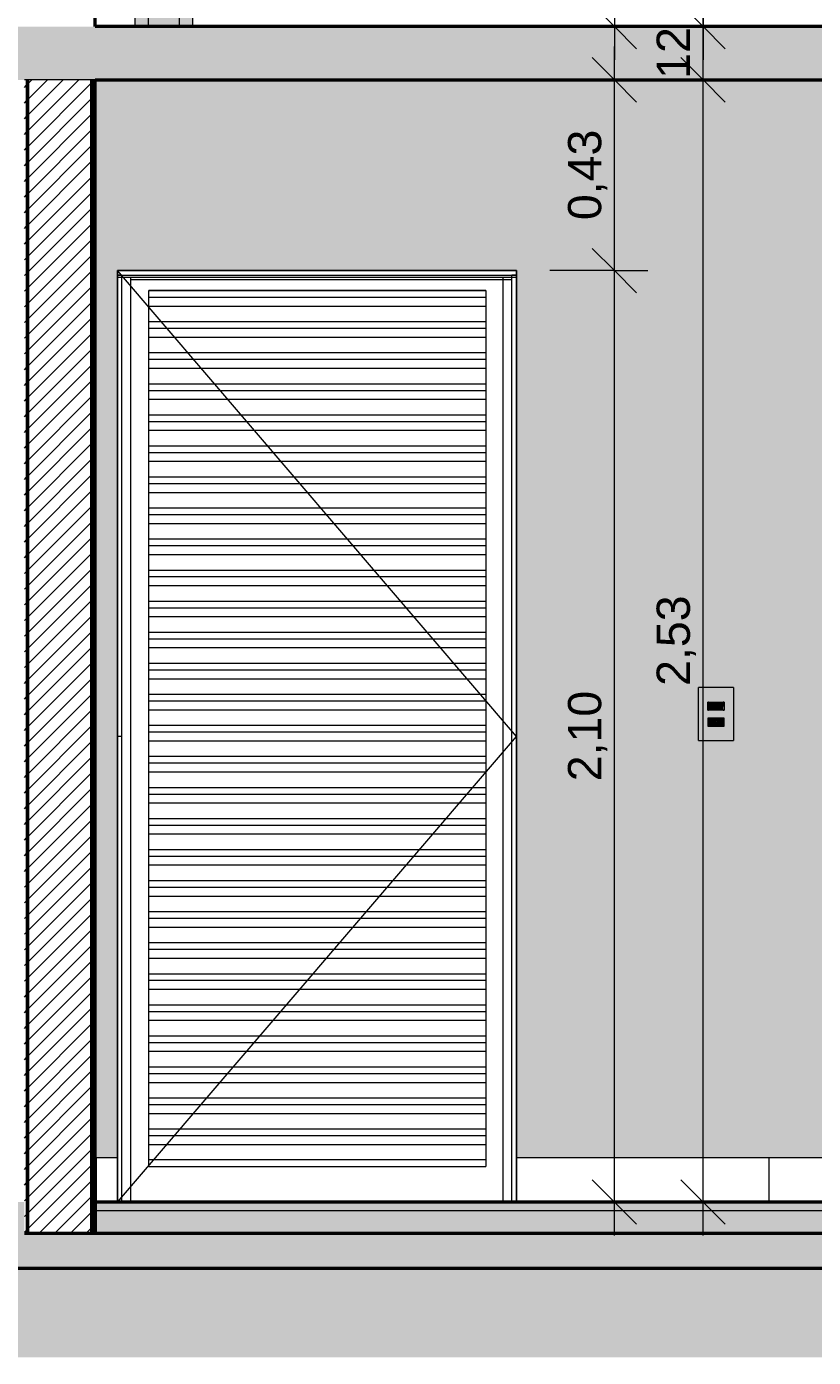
# Model space of a CAD drawing. Header units: metres. Extents: x -28.2 to -1.6, y -1.6 to 5.9.
# Tile 47 of 88: x -14.4 to -12.6, y -0.4 to 2.6. Entities that reach past the tile are written whole.
import ezdxf

# ---------------------------------------------------------------- set-up
doc = ezdxf.new("R2010")
doc.units = ezdxf.units.M
for name, color, linetype, lineweight in [('A-ANNO-DIMS', 7, 'Continuous', 9), ('A-ANNO-DIMS-50', 7, 'Continuous', 9), ('A-DETL-GENF', 7, 'Continuous', 5), ('A-DOOR', 7, 'Continuous', 5), ('A-FLOR', 7, 'Continuous', 5), ('A-FLOR-MCUT', 7, 'Continuous', 5), ('A-FLOR-PATT', 7, 'Continuous', 50), ('A-GENM', 7, 'Continuous', 5), ('A-WALL', 7, 'Continuous', 5), ('A-WALL-PATT', 7, 'Continuous', 5), ('E-ELEC-FIXT', 7, 'Continuous', 5), ('E-LITE', 7, 'Continuous', 5), ('I-WALL', 7, 'Continuous', 5), ('S-BEAM', 7, 'Continuous', 5)]:
    doc.layers.add(name, color=color, linetype=linetype, lineweight=lineweight)
doc.layers.add('A-DETL', color=7, linetype='Continuous', lineweight=5, true_color=0x00a600)
doc.styles.add('Arial_1', font='arial.ttf', dxfattribs={"height": 0.075})
doc.dimstyles.new('Com_linha__ref__contínua__-_Cor_Vermelha_Arial_1_5mm', dxfattribs={"dimscale": 0.3048, "dimtxt": 0.076519, "dimasz": 0.328084, "dimexe": 0.246063, "dimexo": 0.246063, "dimgap": 0.024606, "dimtad": 1, "dimrnd": 0.01, "dimzin": 0, "dimdsep": 46, "dimtxsty": 'Arial_1', "dimblk1": 'OBLIQUE', "dimblk2": 'OBLIQUE', "dimsah": 1, "dimcen": 0.09, "dimdle": 0.246063, "dimazin": 0, "dimtfac": 1, "dimtdec": 4, "dimtix": 1, "dimtmove": 0, "dimatfit": 3, "dimfxl": 1, "dimtvp": 1, "dimtolj": 1, "dimtzin": 0, "dimarcsym": 2})
doc.dimstyles.new('Com_linha__ref__contínua__-_Cor_Vermelha_Arial_1_5mm_2', dxfattribs={"dimscale": 0.3048, "dimtxt": 0.076519, "dimasz": 0.328084, "dimexe": 0.246063, "dimexo": 0.246063, "dimgap": 0.024606, "dimtad": 1, "dimdec": 1, "dimlfac": 100, "dimrnd": 0.1, "dimdsep": 46, "dimtxsty": 'Arial_1', "dimblk1": 'OBLIQUE', "dimblk2": 'OBLIQUE', "dimsah": 1, "dimcen": 0.09, "dimdle": 0.246063, "dimazin": 0, "dimtfac": 1, "dimtdec": 4, "dimtix": 1, "dimtmove": 0, "dimatfit": 3, "dimfxl": 1, "dimtvp": 1, "dimtolj": 1, "dimtzin": 0, "dimarcsym": 2})
pattern_1 = [(0, (-13.49178, 2.812), (0.2032, 0.0508), [0.01676, -0.13564, 0.01676, -0.13564, -0.8128]), (0, (-13.49178, 2.812), (0.2032, 0.0508), [-0.3048, 0.01676, -0.28804, 0.01676, -0.13564, -0.3556]), (0, (-13.49178, 2.812), (0.2032, 0.0508), [-0.762, 0.01676, -0.08484, 0.01676, -0.23724]), (120, (-13.41578, 2.838), (-0.1455941, 0.15057636), [0.01676, -0.13564, 0.01676, -0.13564, -0.8128]), (120, (-13.41578, 2.838), (-0.1455941, 0.15057636), [-0.3048, 0.01676, -0.28804, 0.01676, -0.13564, -0.3556]), (120, (-13.41578, 2.838), (-0.1455941, 0.15057636), [-0.762, 0.01676, -0.08484, 0.01676, -0.23724]), (240, (-13.38978, 2.939), (-0.0576059, -0.20137636), [0.01676, -0.13564, 0.01676, -0.13564, -0.8128]), (240, (-13.38978, 2.939), (-0.0576059, -0.20137636), [-0.3048, 0.01676, -0.28804, 0.01676, -0.13564, -0.3556]), (240, (-13.38978, 2.939), (-0.0576059, -0.20137636), [-0.762, 0.01676, -0.08484, 0.01676, -0.23724])]
pattern_2 = [(45, (-13.49178, 2.812), (-0.01767767, 0.01767767), [])]

# ---------------------------------------------------------------- blocks, each defined once
blk = doc.blocks.new('PORTA DE ABRIR VENEZIANA_ 100_ AÇO GALVANIZADO COM PINTURA BRANCA E FECHADURA TIPO ALAVANCA - Porta Veneziana Branca 85x210-2418155-CASA 4')
at = {"layer": 'A-DOOR'}
for p, q in [((-14.365, 1.05), (-15.265, 2.1)), ((-15.265, 0.1), (-15.265, 2.09)), ((-15.255, 2.09), (-15.265, 2.09)), ((-15.265, 2.085), (-15.265, 2.09)), ((-15.265, 2.09), (-14.365, 2.09)), ((-15.265, 2.085), (-14.365, 2.085)), ((-15.255, 0), (-15.255, 2.09)), ((-15.235, 0), (-15.235, 2.085)), ((-15.235, 2.08), (-14.375, 2.08)), ((-14.395, 0), (-14.395, 2.085)), ((-14.375, 0), (-14.375, 2.09)), ((-14.365, 2.09), (-14.375, 2.09)), ((-14.365, 0.1), (-14.365, 2.09)), ((-14.365, 2.09), (-14.365, 2.085)), ((-15.1939, 2.055), (-15.1939, 2.0551)), ((-15.1939, 2.0551), (-14.4339, 2.0551)), ((-15.1939, 2.04), (-15.1939, 2.055)), ((-14.4339, 2.055), (-15.1939, 2.055)), ((-14.4339, 2.0551), (-14.4339, 2.055)), ((-14.4339, 2.055), (-14.4339, 2.04)), ((-15.1939, 2.02), (-15.1939, 2.04)), ((-15.1939, 2.04), (-14.4339, 2.04)), ((-15.1939, 1.985), (-15.1939, 2.02)), ((-15.1939, 2.02), (-14.4339, 2.02)), ((-14.4339, 2.04), (-14.4339, 2.02)), ((-14.4339, 2.02), (-14.4339, 1.985)), ((-15.1939, 1.97), (-15.1939, 1.985)), ((-15.1939, 1.985), (-14.4339, 1.985)), ((-14.4339, 1.985), (-14.4339, 1.97)), ((-15.1939, 1.95), (-15.1939, 1.97)), ((-15.1939, 1.97), (-14.4339, 1.97)), ((-14.4339, 1.97), (-14.4339, 1.95)), ((-15.1939, 1.915), (-15.1939, 1.95)), ((-15.1939, 1.95), (-14.4339, 1.95)), ((-14.4339, 1.95), (-14.4339, 1.915)), ((-15.1939, 1.9), (-15.1939, 1.915)), ((-15.1939, 1.915), (-14.4339, 1.915)), ((-15.1939, 1.88), (-15.1939, 1.9)), ((-15.1939, 1.9), (-14.4339, 1.9)), ((-14.4339, 1.915), (-14.4339, 1.9)), ((-14.4339, 1.9), (-14.4339, 1.88)), ((-15.1939, 1.845), (-15.1939, 1.88)), ((-15.1939, 1.88), (-14.4339, 1.88)), ((-14.4339, 1.88), (-14.4339, 1.845)), ((-15.1939, 1.83), (-15.1939, 1.845)), ((-15.1939, 1.845), (-14.4339, 1.845)), ((-14.4339, 1.845), (-14.4339, 1.83)), ((-15.1939, 1.81), (-15.1939, 1.83)), ((-15.1939, 1.83), (-14.4339, 1.83)), ((-15.1939, 1.775), (-15.1939, 1.81)), ((-15.1939, 1.81), (-14.4339, 1.81)), ((-14.4339, 1.83), (-14.4339, 1.81)), ((-14.4339, 1.81), (-14.4339, 1.775)), ((-15.1939, 1.76), (-15.1939, 1.775)), ((-15.1939, 1.775), (-14.4339, 1.775)), ((-14.4339, 1.775), (-14.4339, 1.76)), ((-15.1939, 1.74), (-15.1939, 1.76)), ((-15.1939, 1.76), (-14.4339, 1.76)), ((-14.4339, 1.76), (-14.4339, 1.74)), ((-15.1939, 1.705), (-15.1939, 1.74)), ((-15.1939, 1.74), (-14.4339, 1.74)), ((-14.4339, 1.74), (-14.4339, 1.705)), ((-15.1939, 1.69), (-15.1939, 1.705)), ((-15.1939, 1.705), (-14.4339, 1.705)), ((-15.1939, 1.67), (-15.1939, 1.69)), ((-15.1939, 1.69), (-14.4339, 1.69)), ((-14.4339, 1.705), (-14.4339, 1.69)), ((-14.4339, 1.69), (-14.4339, 1.67)), ((-15.1939, 1.635), (-15.1939, 1.67)), ((-15.1939, 1.67), (-14.4339, 1.67)), ((-14.4339, 1.67), (-14.4339, 1.635)), ((-15.1939, 1.62), (-15.1939, 1.635)), ((-15.1939, 1.635), (-14.4339, 1.635)), ((-14.4339, 1.635), (-14.4339, 1.62)), ((-15.1939, 1.6), (-15.1939, 1.62)), ((-15.1939, 1.62), (-14.4339, 1.62)), ((-15.1939, 1.565), (-15.1939, 1.6)), ((-15.1939, 1.6), (-14.4339, 1.6)), ((-14.4339, 1.62), (-14.4339, 1.6)), ((-14.4339, 1.6), (-14.4339, 1.565)), ((-15.1939, 1.55), (-15.1939, 1.565)), ((-15.1939, 1.565), (-14.4339, 1.565)), ((-14.4339, 1.565), (-14.4339, 1.55)), ((-15.1939, 1.53), (-15.1939, 1.55)), ((-15.1939, 1.55), (-14.4339, 1.55)), ((-14.4339, 1.55), (-14.4339, 1.53)), ((-15.1939, 1.495), (-15.1939, 1.53)), ((-15.1939, 1.53), (-14.4339, 1.53)), ((-14.4339, 1.53), (-14.4339, 1.495)), ((-15.1939, 1.48), (-15.1939, 1.495)), ((-15.1939, 1.495), (-14.4339, 1.495)), ((-15.1939, 1.46), (-15.1939, 1.48)), ((-15.1939, 1.48), (-14.4339, 1.48)), ((-14.4339, 1.495), (-14.4339, 1.48)), ((-14.4339, 1.48), (-14.4339, 1.46)), ((-15.1939, 1.425), (-15.1939, 1.46)), ((-15.1939, 1.46), (-14.4339, 1.46)), ((-14.4339, 1.46), (-14.4339, 1.425)), ((-15.1939, 1.41), (-15.1939, 1.425)), ((-15.1939, 1.425), (-14.4339, 1.425)), ((-14.4339, 1.425), (-14.4339, 1.41)), ((-15.1939, 1.39), (-15.1939, 1.41)), ((-15.1939, 1.41), (-14.4339, 1.41)), ((-15.1939, 1.355), (-15.1939, 1.39)), ((-15.1939, 1.39), (-14.4339, 1.39)), ((-14.4339, 1.41), (-14.4339, 1.39)), ((-14.4339, 1.39), (-14.4339, 1.355)), ((-15.1939, 1.34), (-15.1939, 1.355)), ((-15.1939, 1.355), (-14.4339, 1.355)), ((-14.4339, 1.355), (-14.4339, 1.34)), ((-15.1939, 1.32), (-15.1939, 1.34)), ((-15.1939, 1.34), (-14.4339, 1.34)), ((-14.4339, 1.34), (-14.4339, 1.32)), ((-15.1939, 1.285), (-15.1939, 1.32)), ((-15.1939, 1.32), (-14.4339, 1.32)), ((-14.4339, 1.32), (-14.4339, 1.285)), ((-15.1939, 1.27), (-15.1939, 1.285)), ((-15.1939, 1.285), (-14.4339, 1.285)), ((-15.1939, 1.25), (-15.1939, 1.27)), ((-15.1939, 1.27), (-14.4339, 1.27)), ((-14.4339, 1.285), (-14.4339, 1.27)), ((-14.4339, 1.27), (-14.4339, 1.25)), ((-15.1939, 1.215), (-15.1939, 1.25)), ((-15.1939, 1.25), (-14.4339, 1.25)), ((-14.4339, 1.25), (-14.4339, 1.215)), ((-15.1939, 1.2), (-15.1939, 1.215)), ((-15.1939, 1.215), (-14.4339, 1.215)), ((-14.4339, 1.215), (-14.4339, 1.2)), ((-15.1939, 1.18), (-15.1939, 1.2)), ((-15.1939, 1.2), (-14.4339, 1.2)), ((-15.1939, 1.145), (-15.1939, 1.18)), ((-15.1939, 1.18), (-14.4339, 1.18)), ((-14.4339, 1.2), (-14.4339, 1.18)), ((-14.4339, 1.18), (-14.4339, 1.145)), ((-15.1939, 1.13), (-15.1939, 1.145)), ((-15.1939, 1.145), (-14.4339, 1.145)), ((-14.4339, 1.145), (-14.4339, 1.13)), ((-15.1939, 1.11), (-15.1939, 1.13)), ((-15.1939, 1.13), (-14.4339, 1.13)), ((-14.4339, 1.13), (-14.4339, 1.11)), ((-15.1939, 1.075), (-15.1939, 1.11)), ((-15.1939, 1.11), (-14.4339, 1.11)), ((-14.4339, 1.11), (-14.4339, 1.075)), ((-15.1939, 1.06), (-15.1939, 1.075)), ((-15.1939, 1.075), (-14.4339, 1.075)), ((-15.1939, 1.04), (-15.1939, 1.06)), ((-15.1939, 1.06), (-14.4339, 1.06)), ((-14.4339, 1.075), (-14.4339, 1.06)), ((-14.4339, 1.06), (-14.4339, 1.04)), ((-15.265, 0), (-14.365, 1.05)), ((-15.255, 1.05), (-15.265, 1.05)), ((-15.1939, 1.005), (-15.1939, 1.04)), ((-15.1939, 1.04), (-14.4339, 1.04)), ((-14.4339, 1.04), (-14.4339, 1.005)), ((-15.1939, 0.99), (-15.1939, 1.005)), ((-15.1939, 1.005), (-14.4339, 1.005)), ((-14.4339, 1.005), (-14.4339, 0.99)), ((-15.1939, 0.97), (-15.1939, 0.99)), ((-15.1939, 0.99), (-14.4339, 0.99)), ((-15.1939, 0.935), (-15.1939, 0.97)), ((-15.1939, 0.97), (-14.4339, 0.97)), ((-14.4339, 0.99), (-14.4339, 0.97)), ((-14.4339, 0.97), (-14.4339, 0.935)), ((-15.1939, 0.92), (-15.1939, 0.935)), ((-15.1939, 0.935), (-14.4339, 0.935)), ((-14.4339, 0.935), (-14.4339, 0.92)), ((-15.1939, 0.9), (-15.1939, 0.92)), ((-15.1939, 0.92), (-14.4339, 0.92)), ((-14.4339, 0.92), (-14.4339, 0.9)), ((-15.1939, 0.865), (-15.1939, 0.9)), ((-15.1939, 0.9), (-14.4339, 0.9)), ((-14.4339, 0.9), (-14.4339, 0.865)), ((-15.1939, 0.85), (-15.1939, 0.865)), ((-15.1939, 0.865), (-14.4339, 0.865)), ((-15.1939, 0.83), (-15.1939, 0.85)), ((-15.1939, 0.85), (-14.4339, 0.85)), ((-14.4339, 0.865), (-14.4339, 0.85)), ((-14.4339, 0.85), (-14.4339, 0.83)), ((-15.1939, 0.795), (-15.1939, 0.83)), ((-15.1939, 0.83), (-14.4339, 0.83)), ((-14.4339, 0.83), (-14.4339, 0.795)), ((-15.1939, 0.78), (-15.1939, 0.795)), ((-15.1939, 0.795), (-14.4339, 0.795)), ((-14.4339, 0.795), (-14.4339, 0.78)), ((-15.1939, 0.76), (-15.1939, 0.78)), ((-15.1939, 0.78), (-14.4339, 0.78)), ((-15.1939, 0.725), (-15.1939, 0.76)), ((-15.1939, 0.76), (-14.4339, 0.76)), ((-14.4339, 0.78), (-14.4339, 0.76)), ((-14.4339, 0.76), (-14.4339, 0.725)), ((-15.1939, 0.71), (-15.1939, 0.725)), ((-15.1939, 0.725), (-14.4339, 0.725)), ((-14.4339, 0.725), (-14.4339, 0.71)), ((-15.1939, 0.69), (-15.1939, 0.71)), ((-15.1939, 0.71), (-14.4339, 0.71)), ((-14.4339, 0.71), (-14.4339, 0.69)), ((-15.1939, 0.655), (-15.1939, 0.69)), ((-15.1939, 0.69), (-14.4339, 0.69)), ((-14.4339, 0.69), (-14.4339, 0.655)), ((-15.1939, 0.64), (-15.1939, 0.655)), ((-15.1939, 0.655), (-14.4339, 0.655)), ((-15.1939, 0.62), (-15.1939, 0.64)), ((-15.1939, 0.64), (-14.4339, 0.64)), ((-14.4339, 0.655), (-14.4339, 0.64)), ((-14.4339, 0.64), (-14.4339, 0.62)), ((-15.1939, 0.585), (-15.1939, 0.62)), ((-15.1939, 0.62), (-14.4339, 0.62)), ((-14.4339, 0.62), (-14.4339, 0.585)), ((-15.1939, 0.57), (-15.1939, 0.585)), ((-15.1939, 0.585), (-14.4339, 0.585)), ((-14.4339, 0.585), (-14.4339, 0.57)), ((-15.1939, 0.55), (-15.1939, 0.57)), ((-15.1939, 0.57), (-14.4339, 0.57)), ((-15.1939, 0.515), (-15.1939, 0.55)), ((-15.1939, 0.55), (-14.4339, 0.55)), ((-14.4339, 0.57), (-14.4339, 0.55)), ((-14.4339, 0.55), (-14.4339, 0.515)), ((-15.1939, 0.5), (-15.1939, 0.515)), ((-15.1939, 0.515), (-14.4339, 0.515)), ((-14.4339, 0.515), (-14.4339, 0.5)), ((-15.1939, 0.48), (-15.1939, 0.5)), ((-15.1939, 0.5), (-14.4339, 0.5)), ((-14.4339, 0.5), (-14.4339, 0.48)), ((-15.1939, 0.445), (-15.1939, 0.48)), ((-15.1939, 0.48), (-14.4339, 0.48)), ((-14.4339, 0.48), (-14.4339, 0.445)), ((-15.1939, 0.43), (-15.1939, 0.445)), ((-15.1939, 0.445), (-14.4339, 0.445)), ((-15.1939, 0.41), (-15.1939, 0.43)), ((-15.1939, 0.43), (-14.4339, 0.43)), ((-14.4339, 0.445), (-14.4339, 0.43)), ((-14.4339, 0.43), (-14.4339, 0.41)), ((-15.1939, 0.375), (-15.1939, 0.41)), ((-15.1939, 0.41), (-14.4339, 0.41)), ((-14.4339, 0.41), (-14.4339, 0.375)), ((-15.1939, 0.36), (-15.1939, 0.375)), ((-15.1939, 0.375), (-14.4339, 0.375)), ((-14.4339, 0.375), (-14.4339, 0.36)), ((-15.1939, 0.34), (-15.1939, 0.36)), ((-15.1939, 0.36), (-14.4339, 0.36)), ((-15.1939, 0.305), (-15.1939, 0.34)), ((-15.1939, 0.34), (-14.4339, 0.34)), ((-14.4339, 0.36), (-14.4339, 0.34)), ((-14.4339, 0.34), (-14.4339, 0.305)), ((-15.1939, 0.29), (-15.1939, 0.305)), ((-15.1939, 0.305), (-14.4339, 0.305)), ((-14.4339, 0.305), (-14.4339, 0.29)), ((-15.1939, 0.27), (-15.1939, 0.29)), ((-15.1939, 0.29), (-14.4339, 0.29)), ((-14.4339, 0.29), (-14.4339, 0.27)), ((-15.1939, 0.235), (-15.1939, 0.27)), ((-15.1939, 0.27), (-14.4339, 0.27)), ((-14.4339, 0.27), (-14.4339, 0.235)), ((-15.1939, 0.22), (-15.1939, 0.235)), ((-15.1939, 0.235), (-14.4339, 0.235)), ((-15.1939, 0.2), (-15.1939, 0.22)), ((-15.1939, 0.22), (-14.4339, 0.22)), ((-14.4339, 0.235), (-14.4339, 0.22)), ((-14.4339, 0.22), (-14.4339, 0.2)), ((-15.1939, 0.165), (-15.1939, 0.2)), ((-15.1939, 0.2), (-14.4339, 0.2)), ((-14.4339, 0.2), (-14.4339, 0.165)), ((-15.1939, 0.15), (-15.1939, 0.165)), ((-15.1939, 0.165), (-14.4339, 0.165)), ((-14.4339, 0.165), (-14.4339, 0.15)), ((-15.1939, 0.13), (-15.1939, 0.15)), ((-15.1939, 0.15), (-14.4339, 0.15)), ((-15.1939, 0.095), (-15.1939, 0.13)), ((-15.1939, 0.13), (-14.4339, 0.13)), ((-14.4339, 0.15), (-14.4339, 0.13)), ((-14.4339, 0.13), (-14.4339, 0.095)), ((-15.1939, 0.08), (-15.1939, 0.095)), ((-14.4339, 0.095), (-15.1939, 0.095)), ((-14.4339, 0.095), (-14.4339, 0.08)), ((-15.1939, 0.08), (-14.4339, 0.08))]:
    blk.add_line(p, q, dxfattribs=at)
blk = doc.blocks.new('STEEL_FRAME - STEEL_FRAME-1931888-CASA 4')
at = {"layer": 'S-BEAM', "true_color": 0x9fa09c}
h = blk.add_hatch(color=253, dxfattribs=at)
h.paths.add_polyline_path([(-15.105, 2.65), (-15.095, 2.65), (-15.095, 3.2862), (-15.125, 3.2907), (-15.125, 2.65)])
h.paths.add_polyline_path([(-15.1076, 3.4276), (-15.1076, 3.43), (-15.1236, 3.43), (-15.116, 3.4289)])
h.paths.add_polyline_path([(-15.095, 3.4277), (-15.095, 3.43), (-15.1052, 3.43), (-15.105, 3.4292), (-15.1023, 3.4288)])
for points in [[(-15.215, 2.65), (-15.195, 2.65), (-15.195, 3.3012), (-15.225, 3.3057), (-15.225, 2.65)], [(-15.1926, 2.65), (-15.125, 2.65), (-15.125, 3.2907), (-15.195, 3.3012), (-15.195, 2.65)], [(-13.315, 2.65), (-13.295, 2.65), (-13.295, 3.0162), (-13.325, 3.0207), (-13.325, 2.65)], [(-11.435, 2.65), (-11.415, 2.65), (-11.415, 2.7342), (-11.445, 2.7387), (-11.445, 2.65)]]:
    blk.add_hatch(color=253, dxfattribs=at).paths.add_polyline_path(points)
h = blk.add_hatch(color=253, dxfattribs=at)
h.paths.add_polyline_path([(-13.225, 2.65), (-13.225, 3.0057), (-13.295, 3.0162), (-13.295, 2.65)])
h.paths.add_polyline_path([(-13.225, 3.1452), (-13.225, 3.15), (-13.2435, 3.15), (-13.2312, 3.1482), (-13.2312, 3.1461)])
h.paths.add_polyline_path([(-13.2533, 3.1495), (-13.2533, 3.15), (-13.257, 3.15)])
h = blk.add_hatch(color=253, dxfattribs=at)
h.paths.add_polyline_path([(-13.225, 2.65), (-13.195, 2.65), (-13.195, 3.0012), (-13.225, 3.0057), (-13.225, 2.7565)])
h.paths.add_polyline_path([(-13.195, 3.1407), (-13.195, 3.146), (-13.225, 3.15), (-13.225, 3.1452), (-13.2028, 3.1419)])
h = blk.add_hatch(color=253, dxfattribs=at)
h.paths.add_polyline_path([(-11.385, 2.65), (-11.345, 2.65), (-11.345, 2.7237), (-11.415, 2.7342), (-11.415, 2.65), (-11.3875, 2.65)])
h.paths.add_polyline_path([(-11.345, 2.8632), (-11.345, 2.8634), (-11.3662, 2.8664)])
h = blk.add_hatch(color=253, dxfattribs=at)
h.paths.add_polyline_path([(-11.315, 2.65), (-11.315, 2.7192), (-11.345, 2.7237), (-11.345, 2.65), (-11.325, 2.65)])
h.paths.add_polyline_path([(-11.315, 2.8587), (-11.315, 2.8588), (-11.325, 2.8602)])
at = {"layer": 'S-BEAM'}
for p, q in [((-15.1236, 3.43), (-15.1072, 3.43)), ((-15.1052, 3.43), (-15.095, 3.43)), ((-15.095, 3.4277), (-15.095, 3.43)), ((-15.225, 2.65), (-15.225, 3.3057)), ((-15.195, 2.65), (-15.195, 3.3012)), ((-15.125, 2.65), (-15.125, 3.2907)), ((-15.095, 2.65), (-15.095, 3.2862)), ((-13.257, 3.15), (-13.2532, 3.15)), ((-13.2435, 3.15), (-13.225, 3.15)), ((-13.225, 3.15), (-13.2214, 3.15)), ((-13.225, 3.1452), (-13.225, 3.15)), ((-13.195, 3.1407), (-13.195, 3.146)), ((-13.325, 2.65), (-13.325, 3.0207)), ((-13.295, 2.65), (-13.295, 3.0162)), ((-13.225, 2.65), (-13.225, 3.0057)), ((-13.195, 2.65), (-13.195, 3.0012)), ((-11.3903, 2.87), (-11.3881, 2.87)), ((-11.445, 2.65), (-11.445, 2.7387)), ((-11.415, 2.65), (-11.415, 2.7342)), ((-11.345, 2.65), (-11.345, 2.7237)), ((-11.315, 2.65), (-11.315, 2.7192))]:
    blk.add_line(p, q, dxfattribs=at)
blk = doc.blocks.new('1_e_1 Tomada_1 Interruptor_Conjunto 4x2 - b_1 Paralelo _ 1 Tomada 10A-2393321-CASA 4')
at = {"layer": 'A-GENM', "true_color": 0xfbfbfb}
h = blk.add_hatch(color=7, dxfattribs=at)
h.paths.add_polyline_path([(-13.9335, 1.0406), (-13.8756, 1.0406), (-13.8756, 1.16), (-13.9545, 1.16), (-13.9545, 1.0406), (-13.9348, 1.0406)])
h.paths.add_polyline_path([(-13.9335, 1.0727), (-13.9335, 1.0907), (-13.8965, 1.0902), (-13.8965, 1.0727), (-13.9325, 1.0727)])
h.paths.add_polyline_path([(-13.8989, 1.1093), (-13.9335, 1.1093), (-13.9331, 1.1273), (-13.8965, 1.1273), (-13.8971, 1.1093), (-13.8984, 1.1093)])
at = {"layer": 'A-GENM'}
for p, q in [((-13.8756, 1.16), (-13.9545, 1.16)), ((-13.9545, 1.0406), (-13.9545, 1.16)), ((-13.8756, 1.16), (-13.8756, 1.0406)), ((-13.9335, 1.1093), (-13.9335, 1.1273)), ((-13.8965, 1.1273), (-13.8965, 1.1093)), ((-13.9545, 1.0406), (-13.8756, 1.0406))]:
    blk.add_line(p, q, dxfattribs=at)
blk = doc.blocks.new('x_Módulo de Tomada não listavel 4 - x_Módulo de Tomada não listavel 4-2391316-CASA 4')
at = {"layer": 'E-ELEC-FIXT', "true_color": 0xfbfbfb}
h = blk.add_hatch(color=7, dxfattribs=at)
h.paths.add_polyline_path([(-13.9051, 1.0727), (-13.8965, 1.0732), (-13.8965, 1.0907), (-13.9335, 1.0902), (-13.9335, 1.0727), (-13.9051, 1.0727)])
h.paths.add_polyline_path([(-13.915, 1.0732), (-13.9262, 1.0735), (-13.9283, 1.075), (-13.9319, 1.0788), (-13.9325, 1.0813), (-13.9324, 1.0834), (-13.9311, 1.0857), (-13.927, 1.0895), (-13.9245, 1.0902), (-13.9043, 1.09), (-13.9017, 1.0883), (-13.8982, 1.0846), (-13.8974, 1.0834), (-13.8982, 1.0788), (-13.9021, 1.0747), (-13.9043, 1.0734), (-13.9056, 1.0732), (-13.9107, 1.0732)])
h = blk.add_hatch(color=7, dxfattribs=at)
h.paths.add_polyline_path([(-13.9107, 1.0732), (-13.9039, 1.0735), (-13.9018, 1.075), (-13.8982, 1.0788), (-13.8975, 1.0813), (-13.8977, 1.0834), (-13.8993, 1.086), (-13.9031, 1.0895), (-13.9056, 1.0902), (-13.9258, 1.09), (-13.928, 1.0887), (-13.9319, 1.0846), (-13.9325, 1.0821), (-13.9324, 1.08), (-13.9311, 1.0777), (-13.9262, 1.0735), (-13.9245, 1.0732), (-13.915, 1.0732)])
h.paths.add_polyline_path([(-13.9252, 1.0797), (-13.9266, 1.0803), (-13.9272, 1.0817), (-13.9266, 1.0831), (-13.9252, 1.0837), (-13.9238, 1.0831), (-13.9232, 1.0817), (-13.9238, 1.0803), (-13.9246, 1.0798)])
h.paths.add_polyline_path([(-13.9049, 1.0797), (-13.9063, 1.0803), (-13.9069, 1.0817), (-13.9063, 1.0831), (-13.9049, 1.0837), (-13.9035, 1.0831), (-13.9029, 1.0817), (-13.9035, 1.0803), (-13.9044, 1.0798)])
h.paths.add_polyline_path([(-13.915, 1.082), (-13.9165, 1.0826), (-13.917, 1.084), (-13.9165, 1.0854), (-13.915, 1.086), (-13.9136, 1.0854), (-13.913, 1.084), (-13.9136, 1.0826), (-13.9145, 1.082)])
at = {"layer": 'E-ELEC-FIXT'}
for p, q in [((-13.8965, 1.0907), (-13.9335, 1.0907)), ((-13.9335, 1.0907), (-13.9335, 1.0727)), ((-13.9325, 1.0813), (-13.9325, 1.0821)), ((-13.9325, 1.0821), (-13.9325, 1.0813)), ((-13.9325, 1.0821), (-13.9325, 1.0813)), ((-13.9311, 1.0857), (-13.928, 1.0887)), ((-13.9245, 1.0902), (-13.9056, 1.0902)), ((-13.9021, 1.0887), (-13.899, 1.0857)), ((-13.8975, 1.0821), (-13.8975, 1.0813)), ((-13.8975, 1.0813), (-13.8975, 1.0821)), ((-13.8975, 1.0813), (-13.8975, 1.0821)), ((-13.8965, 1.0727), (-13.8965, 1.0907)), ((-13.9335, 1.0727), (-13.8965, 1.0727)), ((-13.928, 1.0747), (-13.9311, 1.0777)), ((-13.9056, 1.0732), (-13.9245, 1.0732)), ((-13.899, 1.0777), (-13.9021, 1.0747))]:
    blk.add_line(p, q, dxfattribs=at)
for centre, radius, start, end in [((-13.9275, 1.0821), 0.005, 135, 180), ((-13.9275, 1.0813), 0.005, 180, 225), ((-13.9245, 1.0852), 0.005, 90, 135), ((-13.9252, 1.0817), 0.002, 0, 180), ((-13.9252, 1.0817), 0.002, 180, 0), ((-13.915, 1.084), 0.002, 0, 180), ((-13.915, 1.084), 0.002, 180, 0), ((-13.9049, 1.0817), 0.002, 0, 180), ((-13.9049, 1.0817), 0.002, 180, 0), ((-13.9056, 1.0852), 0.005, 45, 90), ((-13.9025, 1.0821), 0.005, 0, 45), ((-13.9025, 1.0813), 0.005, 315, 0), ((-13.9245, 1.0782), 0.005, 225, 270), ((-13.9056, 1.0782), 0.005, 270, 315)]:
    blk.add_arc(centre, radius, start, end, dxfattribs=at)
blk = doc.blocks.new('x_ Módulo de Tecla Interrupor não listavel 4 - x_ Módulo de Tecla Interrupor não listavel 4-2393327-CASA 4')
at = {"layer": 'E-LITE', "true_color": 0xfbfbfb}
for points in [[(-13.9335, 1.1093), (-13.932, 1.1093), (-13.9324, 1.1273), (-13.9335, 1.1273), (-13.9335, 1.1093)], [(-13.932, 1.1093), (-13.8989, 1.1093), (-13.8989, 1.1273), (-13.932, 1.1273)], [(-13.8966, 1.1093), (-13.8971, 1.1273), (-13.8989, 1.1273), (-13.8984, 1.1093), (-13.8968, 1.1093)]]:
    blk.add_hatch(color=7, dxfattribs=at).paths.add_polyline_path(points)
at = {"layer": 'E-LITE'}
for p, q in [((-13.9335, 1.1273), (-13.9335, 1.1093)), ((-13.932, 1.1273), (-13.9335, 1.1273)), ((-13.932, 1.1273), (-13.8989, 1.1273)), ((-13.932, 1.1273), (-13.932, 1.1093)), ((-13.8965, 1.1273), (-13.8989, 1.1273)), ((-13.8965, 1.1093), (-13.8965, 1.1273)), ((-13.9335, 1.1093), (-13.932, 1.1093)), ((-13.8989, 1.1093), (-13.932, 1.1093)), ((-13.8989, 1.1093), (-13.8965, 1.1093))]:
    blk.add_line(p, q, dxfattribs=at)
blk = doc.blocks.new('DIMBLOCK28-CASA 4')
at = {"layer": 'A-ANNO-DIMS-50', "color": 242, "true_color": 0xbd2b2e, "transparency": 16777216}
for p, q in [((-12.8606, 2.455), (-12.8606, 2.725)), ((-12.8606, 2.65), (-12.9106, 2.7)), ((-12.8606, 2.65), (-12.9356, 2.65)), ((-12.8606, 2.65), (-12.8106, 2.6)), ((-12.8606, 2.65), (-12.8563, 2.65)), ((-12.8606, 2.53), (-12.9106, 2.58)), ((-12.8606, 2.53), (-12.9356, 2.53)), ((-12.8606, 2.53), (-12.8106, 2.48)), ((-12.8606, 2.53), (-12.8563, 2.53))]:
    blk.add_line(p, q, dxfattribs=at)
at = {"layer": 'A-ANNO-DIMS-50', "color": 0, "transparency": 16777216, "insert": (-12.9655, 2.5323), "char_height": 0.075, "width": 0.138441, "attachment_point": 1, "rotation": 90, "line_spacing_factor": 0.941778, "style": 'Arial_1'}
blk.add_mtext('12', dxfattribs=at)
blk = doc.blocks.new('_Oblique')
at = {"color": 0, "linetype": 'ByBlock', "lineweight": -2}
blk.add_line((-0.5, -0.5), (0.5, 0.5), dxfattribs=at)
blk = doc.blocks.new('DIMBLOCK29-CASA 4')
at = {"layer": 'A-ANNO-DIMS-50', "color": 242, "true_color": 0xbd2b2e, "transparency": 16777216}
for p, q in [((-13.0606, 2.1), (-13.1106, 2.15)), ((-13.0606, 2.1), (-13.2068, 2.1)), ((-13.0606, -0.075), (-13.0606, 2.1)), ((-13.0606, 2.1), (-13.0106, 2.05)), ((-13.0606, 2.1), (-12.9856, 2.1)), ((-13.0606, 0), (-13.1106, 0.05)), ((-13.0606, 0), (-13.0106, -0.05)), ((-13.0606, 0), (-13.1356, 0)), ((-13.0606, 0), (-13.0563, 0))]:
    blk.add_line(p, q, dxfattribs=at)
at = {"layer": 'A-ANNO-DIMS-50', "color": 0, "transparency": 16777216, "insert": (-13.1655, 0.9488), "char_height": 0.075, "width": 0.242979, "attachment_point": 1, "rotation": 90, "line_spacing_factor": 0.941778, "style": 'Arial_1'}
blk.add_mtext('2,10', dxfattribs=at)
blk = doc.blocks.new('DIMBLOCK30-CASA 4')
at = {"layer": 'A-ANNO-DIMS-50', "color": 242, "true_color": 0xbd2b2e, "transparency": 16777216}
for p, q in [((-13.0606, 2.1), (-13.0606, 2.605)), ((-13.0606, 2.53), (-13.1106, 2.58)), ((-13.0606, 2.53), (-13.1356, 2.53)), ((-13.0606, 2.53), (-13.0106, 2.48)), ((-13.0606, 2.53), (-13.0563, 2.53)), ((-13.0606, 2.1), (-13.1106, 2.15)), ((-13.0606, 2.1), (-13.2068, 2.1)), ((-13.0606, 2.1), (-13.0106, 2.05)), ((-13.0606, 2.1), (-12.9856, 2.1))]:
    blk.add_line(p, q, dxfattribs=at)
at = {"layer": 'A-ANNO-DIMS-50', "color": 0, "transparency": 16777216, "insert": (-13.1655, 2.2138), "char_height": 0.075, "width": 0.242979, "attachment_point": 1, "rotation": 90, "line_spacing_factor": 0.941778, "style": 'Arial_1'}
blk.add_mtext('0,43', dxfattribs=at)
blk = doc.blocks.new('DIMBLOCK32-CASA 4')
at = {"layer": 'A-ANNO-DIMS-50', "color": 242, "true_color": 0xbd2b2e, "transparency": 16777216}
for p, q in [((-13.0606, 4.25), (-13.1106, 4.3)), ((-13.0606, 4.25), (-14.1568, 4.25)), ((-13.0606, 4.25), (-13.0606, 2.575)), ((-13.0606, 4.25), (-13.0106, 4.2)), ((-13.0606, 4.25), (-12.9856, 4.25)), ((-13.0606, 2.65), (-13.1106, 2.7)), ((-13.0606, 2.65), (-13.0649, 2.65)), ((-13.0606, 2.65), (-13.0106, 2.6)), ((-13.0606, 2.65), (-12.9856, 2.65))]:
    blk.add_line(p, q, dxfattribs=at)
at = {"layer": 'A-ANNO-DIMS-50', "color": 0, "transparency": 16777216, "insert": (-13.1655, 3.3488), "char_height": 0.075, "width": 0.242979, "attachment_point": 1, "rotation": 90, "line_spacing_factor": 0.941778, "style": 'Arial_1'}
blk.add_mtext('1,60', dxfattribs=at)
blk = doc.blocks.new('DIMBLOCK33-CASA 4')
at = {"layer": 'A-ANNO-DIMS-50', "color": 242, "true_color": 0xbd2b2e, "transparency": 16777216}
for p, q in [((-12.8606, -0.075), (-12.8606, 2.605)), ((-12.8606, 2.53), (-12.9106, 2.58)), ((-12.8606, 2.53), (-12.9356, 2.53)), ((-12.8606, 2.53), (-12.8106, 2.48)), ((-12.8606, 2.53), (-12.8563, 2.53)), ((-12.8606, 0), (-12.9106, 0.05)), ((-12.8606, 0), (-12.8106, -0.05)), ((-12.8606, 0), (-12.9356, 0)), ((-12.8606, 0), (-12.8563, 0))]:
    blk.add_line(p, q, dxfattribs=at)
at = {"layer": 'A-ANNO-DIMS-50', "color": 0, "transparency": 16777216, "insert": (-12.9655, 1.1638), "char_height": 0.075, "width": 0.242979, "attachment_point": 1, "rotation": 90, "line_spacing_factor": 0.941778, "style": 'Arial_1'}
blk.add_mtext('2,53', dxfattribs=at)
blk = doc.blocks.new('DIMBLOCK34-CASA 4')
at = {"layer": 'A-ANNO-DIMS-50', "color": 242, "true_color": 0xbd2b2e, "transparency": 16777216}
for p, q in [((-12.8606, 5.325), (-12.8606, 2.575)), ((-12.8606, 5.25), (-12.9106, 5.3)), ((-12.8606, 5.25), (-12.8649, 5.25)), ((-12.8606, 5.25), (-12.8106, 5.2)), ((-12.8606, 5.25), (-12.7856, 5.25)), ((-12.8606, 2.65), (-12.9106, 2.7)), ((-12.8606, 2.65), (-12.8649, 2.65)), ((-12.8606, 2.65), (-12.8106, 2.6)), ((-12.8606, 2.65), (-12.7856, 2.65))]:
    blk.add_line(p, q, dxfattribs=at)
at = {"layer": 'A-ANNO-DIMS-50', "color": 0, "transparency": 16777216, "insert": (-12.9655, 3.8488), "char_height": 0.075, "width": 0.242979, "attachment_point": 1, "rotation": 90, "line_spacing_factor": 0.941778, "style": 'Arial_1'}
blk.add_mtext('2,60', dxfattribs=at)

msp = doc.modelspace()

# ---------------------------------------------------------------- hatches: boundary and pattern name
at = {"layer": 'A-DETL-GENF', "true_color": 0xd2e2c2}
msp.add_hatch(color=254, dxfattribs=at).paths.add_polyline_path([(-9.6518, -0.35), (-7.3749, -0.35), (-7.3749, -0.15), (-17.1705, -0.15), (-17.1705, -0.35), (-9.8238, -0.35)])
at = {"layer": 'A-FLOR', "true_color": 0x808080}
h = msp.add_hatch(dxfattribs=at)
h.set_pattern_fill('FP_2', color=8, style=0, pattern_type=2)
h.set_pattern_definition(pattern_1)
h.paths.add_polyline_path([(-16.9918, -0.02), (-14.3918, -0.02), (-14.3918, 0), (-16.9918, 0), (-16.9918, -0.0134)])
h.paths.add_polyline_path([(-10.3138, -0.02), (-10.3118, -0.02), (-10.3118, 0), (-14.2318, 0), (-14.2318, -0.02), (-10.3853, -0.02)])
at = {"layer": 'A-FLOR-PATT', "lineweight": 5, "true_color": 0x808080}
h = msp.add_hatch(dxfattribs=at)
h.set_pattern_fill('FP_2', color=8, style=0, pattern_type=2)
h.set_pattern_definition(pattern_1)
h.paths.add_polyline_path([(-16.8643, 2.53), (-10.3118, 2.53), (-10.3118, 2.65), (-16.9918, 2.65), (-16.9918, 2.53)])
h = msp.add_hatch(dxfattribs=at)
h.set_pattern_fill('FP_2', color=8, style=0, pattern_type=2)
h.set_pattern_definition(pattern_1)
h.paths.add_polyline_path([(-14.1818, -0.07), (-10.3118, -0.07), (-10.3118, -0.02), (-14.2318, -0.02), (-14.2318, -0.07), (-14.1859, -0.07)])
h.paths.add_polyline_path([(-16.9409, -0.07), (-14.3918, -0.07), (-14.3918, -0.02), (-16.9918, -0.02), (-16.9918, -0.07)])
h = msp.add_hatch(dxfattribs=at)
h.set_pattern_fill('FP_2', color=8, style=0, pattern_type=2)
h.set_pattern_definition(pattern_1)
h.paths.add_polyline_path([(-10.283, -0.15), (-10.1618, -0.15), (-10.1618, -0.07), (-17.1418, -0.07), (-17.1418, -0.15), (-10.3118, -0.15)])
at = {"layer": 'A-WALL-PATT', "true_color": 0x808080}
h = msp.add_hatch(dxfattribs=at)
h.set_pattern_fill('FP_1', color=8, style=0, pattern_type=2)
h.set_pattern_definition(pattern_2)
h.paths.add_polyline_path([(-14.3843, -0.07), (-14.3843, 2.53), (-14.3868, 2.53), (-14.3868, -0.07)])
h = msp.add_hatch(dxfattribs=at)
h.set_pattern_fill('FP_1', color=8, style=0, pattern_type=2)
h.set_pattern_definition(pattern_2)
h.paths.add_polyline_path([(-14.3818, -0.07), (-14.3818, 2.53), (-14.3843, 2.53), (-14.3843, -0.07)])
h = msp.add_hatch(dxfattribs=at)
h.set_pattern_fill('FP_1', color=8, style=0, pattern_type=2)
h.set_pattern_definition(pattern_2)
h.paths.add_polyline_path([(-14.2624, -0.07), (-14.2418, -0.07), (-14.2418, 2.53), (-14.3818, 2.53), (-14.3818, -0.07)])
h = msp.add_hatch(dxfattribs=at)
h.set_pattern_fill('FP_1', color=8, style=0, pattern_type=2)
h.set_pattern_definition(pattern_2)
h.paths.add_polyline_path([(-14.2393, -0.07), (-14.2393, 2.53), (-14.2418, 2.5297), (-14.2418, -0.07)])
h = msp.add_hatch(dxfattribs=at)
h.set_pattern_fill('FP_1', color=8, style=0, pattern_type=2)
h.set_pattern_definition(pattern_2)
h.paths.add_polyline_path([(-14.2368, -0.07), (-14.2368, 2.53), (-14.2393, 2.5298), (-14.2393, -0.07)])
h = msp.add_hatch(dxfattribs=at)
h.set_pattern_fill('FP_1', color=8, style=0, pattern_type=2)
h.set_pattern_definition(pattern_2)
h.paths.add_polyline_path([(-14.2318, 0), (-14.2298, 0), (-14.2298, 0.1), (-14.2318, 0.1), (-14.2318, 0.0152)])
at = {"layer": 'A-WALL-PATT', "true_color": 0x787878}
h = msp.add_hatch(dxfattribs=at)
h.set_pattern_fill('FP_16', color=8, style=0, pattern_type=2)
h.set_pattern_definition([(0, (-14.1818, 0), (0, 0.6), []), (90, (-14.1818, 0), (-0.6, 4e-17), [])])
h.paths.add_polyline_path([(-14.1818, 0), (-14.1818, 0.1), (-14.2298, 0.1), (-14.2298, 0), (-14.1859, 0)])
h = msp.add_hatch(dxfattribs=at)
h.set_pattern_fill('FP_15', color=8, style=0, pattern_type=2)
h.set_pattern_definition([(0, (-10.3118, 0), (0, 0.6), []), (90, (-10.3118, 0), (-0.6, 4e-17), [])])
h.paths.add_polyline_path([(-13.2818, 0), (-10.3138, 0), (-10.3138, 0.1), (-13.2818, 0.1), (-13.2818, 0.0152)])
at = {"layer": 'I-WALL', "true_color": 0x808080}
h = msp.add_hatch(dxfattribs=at)
h.set_pattern_fill('FP_1', color=8, style=0, pattern_type=2)
h.set_pattern_definition(pattern_2)
h.paths.add_polyline_path([(-14.3868, -0.07), (-14.3868, 2.53), (-14.3918, 2.53), (-14.3918, -0.07)])
h = msp.add_hatch(dxfattribs=at)
h.set_pattern_fill('FP_1', color=8, style=0, pattern_type=2)
h.set_pattern_definition(pattern_2)
h.paths.add_polyline_path([(-14.2318, -0.07), (-14.2318, 2.53), (-14.2368, 2.5298), (-14.2368, -0.07)])
at = {"layer": 'I-WALL', "true_color": 0xf4eccd}
for points in [[(-14.1818, 0.1), (-14.1818, 2.1), (-13.2818, 2.1), (-13.2818, 0.1), (-13.0318, 0.1), (-13.0318, 1.78), (-13.1918, 1.78), (-13.1918, 2.53), (-14.2318, 2.5298), (-14.2318, 0.1), (-14.2279, 0.1)], [(-13.1918, 1.78), (-13.0318, 1.78), (-13.0318, 2.53), (-13.1918, 2.53), (-13.1918, 1.8402)]]:
    msp.add_hatch(color=254, dxfattribs=at).paths.add_polyline_path(points)
h = msp.add_hatch(color=254, dxfattribs=at)
h.paths.add_polyline_path([(-13.0318, 0.1), (-10.3118, 0.1), (-10.3118, 2.53), (-13.0318, 2.53), (-13.0318, 0.2444)])
h.paths.add_polyline_path([(-12.8121, 1.0406), (-12.8713, 1.0406), (-12.8713, 1.16), (-12.7924, 1.16), (-12.7924, 1.0406), (-12.8084, 1.0406)])
h.paths.add_polyline_path([(-12.8419, 1.0797), (-12.8405, 1.0803), (-12.8399, 1.0817), (-12.8405, 1.0831), (-12.8419, 1.0837), (-12.8434, 1.0831), (-12.8439, 1.0817), (-12.8434, 1.0803), (-12.8425, 1.0798)])
h.paths.add_polyline_path([(-12.8217, 1.0797), (-12.8203, 1.0803), (-12.8197, 1.0817), (-12.8203, 1.0831), (-12.8217, 1.0837), (-12.8231, 1.0831), (-12.8237, 1.0817), (-12.8231, 1.0803), (-12.8222, 1.0798)])
h.paths.add_polyline_path([(-12.8493, 1.0813), (-12.8498, 1.0866), (-12.8494, 1.0817)])
h.paths.add_polyline_path([(-12.8318, 1.082), (-12.8304, 1.0826), (-12.8298, 1.084), (-12.8304, 1.0854), (-12.8318, 1.086), (-12.8332, 1.0854), (-12.8338, 1.084), (-12.8332, 1.0826), (-12.8323, 1.082)])

# ---------------------------------------------------------------- linework, layer by layer
at = {"layer": 'A-DETL', "color": 7, "lineweight": 50}
for p, q in [((-14.2318, 2.65), (-14.2318, 4.25)), ((-7.3749, -0.15), (-17.1705, -0.15))]:
    msp.add_line(p, q, dxfattribs=at)
at = {"layer": 'A-DETL', "color": 7, "lineweight": 25}
for p, q in [((-14.1818, 0), (-14.1818, 2.1)), ((-14.1818, 2.1), (-13.2818, 2.1)), ((-13.2818, 2.1), (-13.2818, 0))]:
    msp.add_line(p, q, dxfattribs=at)
at = {"layer": 'A-FLOR', "lineweight": 50}
for p, q in [((-10.3118, 2.65), (-14.2318, 2.65)), ((-14.2318, 2.53), (-10.3118, 2.53)), ((-10.3118, 0), (-14.2318, 0)), ((-14.2318, 0), (-14.2318, -0.07)), ((-14.2318, -0.07), (-10.3118, -0.07))]:
    msp.add_line(p, q, dxfattribs=at)
at = {"layer": 'A-FLOR-MCUT'}
msp.add_line((-10.3118, -0.02), (-14.2318, -0.02), dxfattribs=at)
at = {"layer": 'A-WALL'}
for p, q in [((-14.2318, 2.53), (-14.3918, 2.53)), ((-14.3868, -0.07), (-14.3868, 2.53)), ((-14.3843, -0.07), (-14.3843, 2.53)), ((-14.3818, -0.07), (-14.3818, 2.53)), ((-14.2418, -0.07), (-14.2418, 2.53)), ((-14.2393, -0.07), (-14.2393, 2.53)), ((-14.2368, -0.07), (-14.2368, 2.53)), ((-14.1818, 0.1), (-14.2298, 0.1)), ((-14.1818, 0.1), (-14.1818, 0)), ((-10.3138, 0.1), (-13.2818, 0.1)), ((-13.2818, 0), (-13.2818, 0.1))]:
    msp.add_line(p, q, dxfattribs=at)
at = {"layer": 'A-WALL', "lineweight": 25}
for p, q in [((-14.2298, 0.1), (-14.2318, 0.1)), ((-14.2298, 0), (-14.2298, 0.1))]:
    msp.add_line(p, q, dxfattribs=at)
at = {"layer": 'I-WALL', "lineweight": 50}
for p, q in [((-14.2318, 0), (-14.2318, 2.53)), ((-14.3918, -0.07), (-14.2318, -0.07))]:
    msp.add_line(p, q, dxfattribs=at)
at = {"layer": 'I-WALL'}
for p, q in [((-14.1818, 0.1), (-14.1818, 2.1)), ((-14.1818, 2.1), (-13.2818, 2.1)), ((-13.2818, 2.1), (-13.2818, 0.1))]:
    msp.add_line(p, q, dxfattribs=at)

# ---------------------------------------------------------------- block references
at = {"layer": 'A-DOOR'}
msp.add_blockref('PORTA DE ABRIR VENEZIANA_ 100_ AÇO GALVANIZADO COM PINTURA BRANCA E FECHADURA TIPO ALAVANCA - Porta Veneziana Branca 85x210-2418155-CASA 4', (1.0832, 0), dxfattribs=at)
at = {"layer": 'E-ELEC-FIXT'}
for name in ['1_e_1 Tomada_1 Interruptor_Conjunto 4x2 - b_1 Paralelo _ 1 Tomada 10A-2393321-CASA 4', 'x_Módulo de Tomada não listavel 4 - x_Módulo de Tomada não listavel 4-2391316-CASA 4']:
    msp.add_blockref(name, (1.0832, 0), dxfattribs=at)
at = {"layer": 'E-LITE'}
msp.add_blockref('x_ Módulo de Tecla Interrupor não listavel 4 - x_ Módulo de Tecla Interrupor não listavel 4-2393327-CASA 4', (1.0832, 0), dxfattribs=at)
at = {"layer": 'S-BEAM'}
msp.add_blockref('STEEL_FRAME - STEEL_FRAME-1931888-CASA 4', (1.0832, 0), dxfattribs=at)

# ---------------------------------------------------------------- dimensions: what is measured, and where the dimension line sits
at = {"layer": 'A-ANNO-DIMS', "color": 242, "true_color": 0xbd2b2e}
for base, p1, p2, dimstyle, override, picture, middle in [((-12.8606, 2.65), (-12.7899, 5.25), (-12.7899, 2.65), 'Com_linha__ref__contínua__-_Cor_Vermelha_Arial_1_5mm', {"dimpost": '<>', "dimfxl": 2.6}, 'DIMBLOCK34-CASA 4', (-12.9064, 3.95)), ((-13.0606, 2.65), (-14.2318, 4.25), (-12.9899, 2.65), 'Com_linha__ref__contínua__-_Cor_Vermelha_Arial_1_5mm', {"dimpost": '<>', "dimfxl": 2.025434}, 'DIMBLOCK32-CASA 4', (-13.1064, 3.45)), ((-12.8606, 2.65), (-12.9313, 2.53), (-12.9313, 2.65), 'Com_linha__ref__contínua__-_Cor_Vermelha_Arial_1_5mm_2', {"dimpost": '<>', "dimfxl": 0.12}, 'DIMBLOCK28-CASA 4', (-12.9058, 2.59)), ((-13.0606, 2.53), (-13.2818, 2.1), (-13.1313, 2.53), 'Com_linha__ref__contínua__-_Cor_Vermelha_Arial_1_5mm', {"dimpost": '<>', "dimfxl": 0.455579}, 'DIMBLOCK30-CASA 4', (-13.1064, 2.315)), ((-12.8606, 2.53), (-12.9313, 0), (-12.9313, 2.53), 'Com_linha__ref__contínua__-_Cor_Vermelha_Arial_1_5mm', {"dimpost": '<>', "dimfxl": 2.53}, 'DIMBLOCK33-CASA 4', (-12.9064, 1.265)), ((-13.0606, 2.1), (-13.1313, 0), (-13.2818, 2.1), 'Com_linha__ref__contínua__-_Cor_Vermelha_Arial_1_5mm', {"dimpost": '<>', "dimfxl": 2.105386}, 'DIMBLOCK29-CASA 4', (-13.1064, 1.05))]:
    dim = msp.add_linear_dim(base=base, p1=p1, p2=p2, angle=90, dimstyle=dimstyle, override=override, dxfattribs=at)
    dim.commit()
    dim.dimension.update_dxf_attribs({"geometry": picture, "text_midpoint": middle})

doc.saveas('drawing.dxf')
